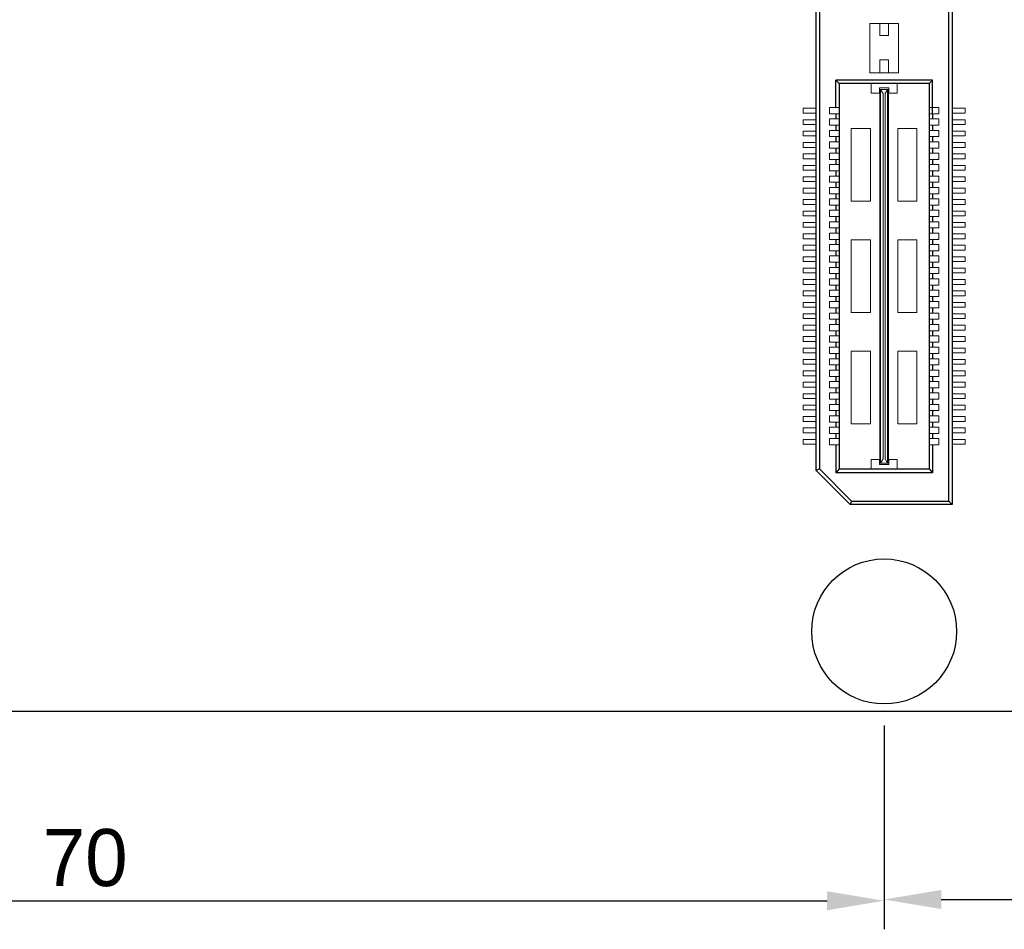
# Model space of a CAD drawing. Header units: millimetres. Extents: x 1418 to 1730, y -31 to 254.
# Tile 15 of 30: x 1602 to 1645, y -27 to 13. Entities that reach past the tile are written whole.
import ezdxf

# ---------------------------------------------------------------- set-up
doc = ezdxf.new("R2010")
doc.units = ezdxf.units.MM
doc.header["$LTSCALE"] = 0.1
for name, color, linetype in [('component', 7, 'Continuous'), ('Dinension', 5, 'Continuous'), ('outline', 6, 'Continuous')]:
    doc.layers.add(name, color=color, linetype=linetype)
doc.dimstyles.new('ISO-25', dxfattribs={"dimtxt": 2.5, "dimasz": 2.5, "dimexe": 1.25, "dimexo": 0.625, "dimtad": 1, "dimdsep": 46, "dimtxsty": 'Standard', "dimcen": 2.5, "dimadec": 0, "dimazin": 0, "dimtfac": 1, "dimtmove": 0, "dimatfit": 3, "dimfxl": 0, "dimarcsym": 0})

# ---------------------------------------------------------------- blocks, each defined once
blk = doc.blocks.new('*D17')
at = {"layer": 'Defpoints', "color": 0}
for p in [(1570.023, -17.13), (1640.023, -17.13), (1640.023, -25.433)]:
    blk.add_point(p, dxfattribs=at)
at = {"layer": 'Dinension', "color": 0, "lineweight": -2}
for p, q in [((1570.023, -17.755), (1570.023, -26.683)), ((1640.023, -17.755), (1640.023, -26.683)), ((1572.523, -25.433), (1637.523, -25.433))]:
    blk.add_line(p, q, dxfattribs=at)
at = {"layer": 'Dinension', "color": 0}
for points in [[(1572.523, -25.017), (1572.523, -25.85), (1570.023, -25.433)], [(1637.523, -25.017), (1637.523, -25.85), (1640.023, -25.433)]]:
    blk.add_solid(points, dxfattribs=at)
at = {"layer": 'Dinension', "color": 0, "insert": (1605.023, -23.558), "char_height": 2.5, "attachment_point": 5}
blk.add_mtext('70', dxfattribs=at)
blk = doc.blocks.new('*D18')
at = {"layer": 'Defpoints', "color": 0}
for p in [(1640.023, -17.13), (1710.023, -17.13), (1710.023, -25.378)]:
    blk.add_point(p, dxfattribs=at)
at = {"layer": 'Dinension', "color": 0, "lineweight": -2}
for p, q in [((1640.023, -17.755), (1640.023, -26.628)), ((1710.023, -17.755), (1710.023, -26.628)), ((1642.523, -25.378), (1707.523, -25.378))]:
    blk.add_line(p, q, dxfattribs=at)
at = {"layer": 'Dinension', "color": 0}
for points in [[(1642.523, -24.961), (1642.523, -25.795), (1640.023, -25.378)], [(1707.523, -24.961), (1707.523, -25.795), (1710.023, -25.378)]]:
    blk.add_solid(points, dxfattribs=at)
at = {"layer": 'Dinension', "color": 0, "insert": (1675.023, -23.503), "char_height": 2.5, "attachment_point": 5}
blk.add_mtext('70', dxfattribs=at)

msp = doc.modelspace()

# ---------------------------------------------------------------- linework, layer by layer
at = {"layer": 'component'}
for p, q in [((1642.86, -7.934), (1642.86, 51.779)), ((1643.008, 51.927), (1643.008, -8.082)), ((1637.038, -6.582), (1637.038, 50.426)), ((1637.186, 50.365), (1637.186, -6.521)), ((1642.14, 10.505), (1637.906, 10.505)), ((1637.906, 9.306), (1637.906, 10.505)), ((1638.055, 10.359), (1637.906, 10.505)), ((1638.055, 10.359), (1638.055, -6.521)), ((1641.992, 10.359), (1638.055, 10.359)), ((1641.992, 10.359), (1641.992, -6.521)), ((1641.994, 10.359), (1642.14, 10.505)), ((1642.14, 9.032), (1642.14, 10.505)), ((1637.906, 9.032), (1637.906, 8.806)), ((1642.14, 9.032), (1642.14, 8.806)), ((1637.906, 8.532), (1637.906, 8.306)), ((1642.14, 8.532), (1642.14, 8.306)), ((1637.906, 8.032), (1637.906, 7.806)), ((1642.14, 8.032), (1642.14, 7.806)), ((1637.906, 7.532), (1637.906, 7.306)), ((1642.14, 7.532), (1642.14, 7.306)), ((1637.906, 7.032), (1637.906, 6.806)), ((1642.14, 7.032), (1642.14, 6.806)), ((1637.906, 6.532), (1637.906, 6.306)), ((1642.14, 6.532), (1642.14, 6.306)), ((1637.906, 6.032), (1637.906, 5.806)), ((1642.14, 6.032), (1642.14, 5.806)), ((1637.906, 5.532), (1637.906, 5.306)), ((1642.14, 5.532), (1642.14, 5.306)), ((1637.906, 5.032), (1637.906, 4.806)), ((1642.14, 5.032), (1642.14, 4.806)), ((1637.906, 4.532), (1637.906, 4.306)), ((1642.14, 4.532), (1642.14, 4.306)), ((1637.906, 4.032), (1637.906, 3.806)), ((1642.14, 4.032), (1642.14, 3.806)), ((1637.906, 3.532), (1637.906, 3.306)), ((1642.14, 3.532), (1642.14, 3.306)), ((1637.906, 3.032), (1637.906, 2.806)), ((1642.14, 3.032), (1642.14, 2.806)), ((1637.906, 2.532), (1637.906, 2.306)), ((1642.14, 2.532), (1642.14, 2.306)), ((1637.906, 2.032), (1637.906, 1.806)), ((1642.14, 2.032), (1642.14, 1.806)), ((1637.906, 1.532), (1637.906, 1.306)), ((1642.14, 1.532), (1642.14, 1.306)), ((1637.906, 1.032), (1637.906, 0.806)), ((1642.14, 1.032), (1642.14, 0.806)), ((1637.906, 0.532), (1637.906, 0.306)), ((1642.14, 0.532), (1642.14, 0.306)), ((1637.906, 0.032), (1637.906, -0.194)), ((1642.14, 0.032), (1642.14, -0.194)), ((1637.906, -0.468), (1637.906, -0.694)), ((1642.14, -0.468), (1642.14, -0.694)), ((1637.906, -0.968), (1637.906, -1.194)), ((1642.14, -0.968), (1642.14, -1.194)), ((1637.906, -1.468), (1637.906, -1.694)), ((1642.14, -1.468), (1642.14, -1.694)), ((1637.906, -1.968), (1637.906, -2.194)), ((1642.14, -1.968), (1642.14, -2.194)), ((1637.906, -2.468), (1637.906, -2.694)), ((1642.14, -2.468), (1642.14, -2.694)), ((1637.906, -2.968), (1637.906, -3.194)), ((1642.14, -2.968), (1642.14, -3.194)), ((1637.906, -3.468), (1637.906, -3.694)), ((1642.14, -3.468), (1642.14, -3.694)), ((1637.906, -3.968), (1637.906, -4.194)), ((1642.14, -3.968), (1642.14, -4.194)), ((1637.906, -4.468), (1637.906, -4.694)), ((1642.14, -4.468), (1642.14, -4.694)), ((1637.906, -4.968), (1637.906, -5.194)), ((1642.14, -4.968), (1642.14, -5.194)), ((1637.906, -5.468), (1637.906, -6.686)), ((1642.14, -5.468), (1642.14, -6.686)), ((1637.186, -6.521), (1637.038, -6.582)), ((1637.038, -6.582), (1638.538, -8.082)), ((1638.6, -7.934), (1637.186, -6.521)), ((1638.055, -6.521), (1637.906, -6.686)), ((1642.14, -6.686), (1637.906, -6.686)), ((1638.055, -6.521), (1641.992, -6.521)), ((1641.992, -6.521), (1642.14, -6.686)), ((1638.6, -7.934), (1638.538, -8.082)), ((1643.008, -8.082), (1638.538, -8.082)), ((1638.6, -7.934), (1642.86, -7.934)), ((1642.86, -7.934), (1643.008, -8.082))]:
    msp.add_line(p, q, dxfattribs=at)
at = {"layer": 'component', "lineweight": 5}
for p, q in [((1640.653, 12.993), (1639.393, 12.993)), ((1639.393, 12.993), (1639.393, 10.828)), ((1639.829, 12.993), (1639.829, 12.46)), ((1640.217, 12.993), (1640.217, 12.46)), ((1640.653, 12.993), (1640.653, 10.828)), ((1640.217, 12.46), (1639.829, 12.46)), ((1639.829, 11.394), (1639.829, 10.828)), ((1640.217, 11.394), (1639.829, 11.394)), ((1640.217, 11.394), (1640.217, 10.828)), ((1640.653, 10.828), (1639.393, 10.828)), ((1639.458, 10.359), (1639.458, 9.939)), ((1640.589, 10.359), (1640.589, 9.939)), ((1639.813, 9.939), (1639.458, 9.939)), ((1639.813, 9.939), (1639.813, 10.165)), ((1640.233, 10.165), (1639.813, 10.165)), ((1639.829, -6.262), (1639.829, 10.101)), ((1639.829, 10.101), (1640.217, 10.101)), ((1639.861, -6.262), (1639.861, 10.101)), ((1639.975, 9.922), (1639.861, 10.101)), ((1639.975, -6.084), (1639.975, 9.922)), ((1640.071, 9.922), (1640.168, 10.101)), ((1640.071, -6.084), (1640.071, 9.922)), ((1640.168, -6.262), (1640.168, 10.101)), ((1640.217, -6.262), (1640.217, 10.101)), ((1640.233, 9.939), (1640.233, 10.165)), ((1640.589, 9.939), (1640.233, 9.939)), ((1636.469, 9.274), (1637.038, 9.274)), ((1636.469, 9.064), (1636.469, 9.274)), ((1636.469, 9.064), (1637.038, 9.064)), ((1637.632, 9.306), (1638.052, 9.306)), ((1637.632, 9.306), (1637.632, 9.032)), ((1642.414, 9.306), (1641.994, 9.306)), ((1642.414, 9.306), (1642.414, 9.032)), ((1643.578, 9.274), (1643.008, 9.274)), ((1643.578, 9.064), (1643.008, 9.064)), ((1643.578, 9.064), (1643.578, 9.274)), ((1636.469, 8.774), (1637.038, 8.774)), ((1636.469, 8.564), (1636.469, 8.774)), ((1637.632, 9.032), (1638.052, 9.032)), ((1637.632, 8.806), (1638.052, 8.806)), ((1637.632, 8.806), (1637.632, 8.532)), ((1642.414, 9.032), (1641.994, 9.032)), ((1642.414, 8.806), (1641.994, 8.806)), ((1642.414, 8.806), (1642.414, 8.532)), ((1643.578, 8.774), (1643.008, 8.774)), ((1643.578, 8.564), (1643.578, 8.774)), ((1636.469, 8.564), (1637.038, 8.564)), ((1636.469, 8.274), (1637.038, 8.274)), ((1636.469, 8.064), (1636.469, 8.274)), ((1637.632, 8.532), (1638.052, 8.532)), ((1637.632, 8.306), (1638.052, 8.306)), ((1637.632, 8.306), (1637.632, 8.032)), ((1638.585, 8.39), (1638.585, 5.207)), ((1639.425, 8.39), (1638.585, 8.39)), ((1639.425, 8.39), (1639.425, 5.207)), ((1640.621, 8.39), (1640.621, 5.207)), ((1641.461, 8.39), (1640.621, 8.39)), ((1641.461, 8.39), (1641.461, 5.207)), ((1642.414, 8.532), (1641.994, 8.532)), ((1642.414, 8.306), (1641.994, 8.306)), ((1642.414, 8.306), (1642.414, 8.032)), ((1643.578, 8.564), (1643.008, 8.564)), ((1643.578, 8.274), (1643.008, 8.274)), ((1643.578, 8.064), (1643.578, 8.274)), ((1636.469, 8.064), (1637.038, 8.064)), ((1636.469, 7.564), (1636.469, 7.774)), ((1636.469, 7.774), (1637.038, 7.774)), ((1637.632, 8.032), (1638.052, 8.032)), ((1637.632, 7.806), (1637.632, 7.532)), ((1637.632, 7.806), (1638.052, 7.806)), ((1642.414, 8.032), (1641.994, 8.032)), ((1642.414, 7.806), (1641.994, 7.806)), ((1642.414, 7.806), (1642.414, 7.532)), ((1643.578, 8.064), (1643.008, 8.064)), ((1643.578, 7.774), (1643.008, 7.774)), ((1643.578, 7.564), (1643.578, 7.774)), ((1636.469, 7.564), (1637.038, 7.564)), ((1637.632, 7.532), (1638.052, 7.532)), ((1642.414, 7.532), (1641.994, 7.532)), ((1643.578, 7.564), (1643.008, 7.564)), ((1636.469, 7.064), (1636.469, 7.274)), ((1636.469, 7.274), (1637.038, 7.274)), ((1636.469, 7.064), (1637.038, 7.064)), ((1637.632, 7.306), (1637.632, 7.032)), ((1637.632, 7.306), (1638.052, 7.306)), ((1637.632, 7.032), (1638.052, 7.032)), ((1642.414, 7.306), (1641.994, 7.306)), ((1642.414, 7.032), (1641.994, 7.032)), ((1642.414, 7.306), (1642.414, 7.032)), ((1643.578, 7.274), (1643.008, 7.274)), ((1643.578, 7.064), (1643.008, 7.064)), ((1643.578, 7.064), (1643.578, 7.274)), ((1636.469, 6.774), (1637.038, 6.774)), ((1636.469, 6.564), (1636.469, 6.774)), ((1636.469, 6.564), (1637.038, 6.564)), ((1637.632, 6.806), (1637.632, 6.532)), ((1637.632, 6.806), (1638.052, 6.806)), ((1637.632, 6.532), (1638.052, 6.532)), ((1642.414, 6.806), (1641.994, 6.806)), ((1642.414, 6.532), (1641.994, 6.532)), ((1642.414, 6.806), (1642.414, 6.532)), ((1643.578, 6.774), (1643.008, 6.774)), ((1643.578, 6.564), (1643.008, 6.564)), ((1643.578, 6.564), (1643.578, 6.774)), ((1636.469, 6.274), (1637.038, 6.274)), ((1636.469, 6.064), (1636.469, 6.274)), ((1636.469, 6.064), (1637.038, 6.064)), ((1637.632, 6.306), (1637.632, 6.032)), ((1637.632, 6.306), (1638.052, 6.306)), ((1642.414, 6.306), (1641.994, 6.306)), ((1642.414, 6.306), (1642.414, 6.032)), ((1643.578, 6.274), (1643.008, 6.274)), ((1643.578, 6.064), (1643.008, 6.064)), ((1643.578, 6.064), (1643.578, 6.274)), ((1636.469, 5.774), (1637.038, 5.774)), ((1636.469, 5.564), (1636.469, 5.774)), ((1637.632, 6.032), (1638.052, 6.032)), ((1637.632, 5.806), (1638.052, 5.806)), ((1637.632, 5.806), (1637.632, 5.532)), ((1642.414, 6.032), (1641.994, 6.032)), ((1642.414, 5.806), (1641.994, 5.806)), ((1642.414, 5.806), (1642.414, 5.532)), ((1643.578, 5.774), (1643.008, 5.774)), ((1643.578, 5.564), (1643.578, 5.774)), ((1636.469, 5.564), (1637.038, 5.564)), ((1636.469, 5.274), (1637.034, 5.274)), ((1636.469, 5.064), (1636.469, 5.274)), ((1637.632, 5.532), (1638.052, 5.532)), ((1637.632, 5.306), (1638.052, 5.306)), ((1637.632, 5.306), (1637.632, 5.032)), ((1639.425, 5.207), (1638.585, 5.207)), ((1641.461, 5.207), (1640.621, 5.207)), ((1642.414, 5.532), (1641.994, 5.532)), ((1642.414, 5.306), (1641.994, 5.306)), ((1642.414, 5.306), (1642.414, 5.032)), ((1643.578, 5.564), (1643.008, 5.564)), ((1643.578, 5.274), (1643.012, 5.274)), ((1643.578, 5.064), (1643.578, 5.274)), ((1636.469, 5.064), (1637.038, 5.064)), ((1636.469, 4.774), (1637.038, 4.774)), ((1636.469, 4.564), (1636.469, 4.774)), ((1637.632, 5.032), (1638.052, 5.032)), ((1637.632, 4.806), (1637.632, 4.532)), ((1637.632, 4.806), (1638.052, 4.806)), ((1642.414, 5.032), (1641.994, 5.032)), ((1642.414, 4.806), (1641.994, 4.806)), ((1642.414, 4.806), (1642.414, 4.532)), ((1643.578, 5.064), (1643.008, 5.064)), ((1643.578, 4.774), (1643.008, 4.774)), ((1643.578, 4.564), (1643.578, 4.774)), ((1636.469, 4.564), (1637.038, 4.564)), ((1637.632, 4.532), (1638.052, 4.532)), ((1642.414, 4.532), (1641.994, 4.532)), ((1643.578, 4.564), (1643.008, 4.564)), ((1636.469, 4.274), (1637.038, 4.274)), ((1636.469, 4.064), (1636.469, 4.274)), ((1636.469, 4.064), (1637.038, 4.064)), ((1637.632, 4.306), (1638.052, 4.306)), ((1637.632, 4.306), (1637.632, 4.032)), ((1637.632, 4.032), (1638.052, 4.032)), ((1642.414, 4.306), (1641.994, 4.306)), ((1642.414, 4.032), (1641.994, 4.032)), ((1642.414, 4.306), (1642.414, 4.032)), ((1643.578, 4.274), (1643.008, 4.274)), ((1643.578, 4.064), (1643.008, 4.064)), ((1643.578, 4.064), (1643.578, 4.274)), ((1636.469, 3.774), (1637.038, 3.774)), ((1636.469, 3.564), (1636.469, 3.774)), ((1636.469, 3.564), (1637.038, 3.564)), ((1637.632, 3.806), (1638.052, 3.806)), ((1637.632, 3.806), (1637.632, 3.532)), ((1637.632, 3.532), (1638.052, 3.532)), ((1639.425, 3.511), (1638.585, 3.511)), ((1638.585, 3.511), (1638.585, 0.328)), ((1639.425, 3.511), (1639.425, 0.328)), ((1641.461, 3.511), (1640.621, 3.511)), ((1640.621, 3.511), (1640.621, 0.328)), ((1641.461, 3.511), (1641.461, 0.328)), ((1642.414, 3.806), (1641.994, 3.806)), ((1642.414, 3.532), (1641.994, 3.532)), ((1642.414, 3.806), (1642.414, 3.532)), ((1643.578, 3.774), (1643.008, 3.774)), ((1643.578, 3.564), (1643.008, 3.564)), ((1643.578, 3.564), (1643.578, 3.774)), ((1636.469, 3.064), (1636.469, 3.274)), ((1636.469, 3.274), (1637.038, 3.274)), ((1636.469, 3.064), (1637.038, 3.064)), ((1637.632, 3.306), (1637.632, 3.032)), ((1637.632, 3.306), (1638.052, 3.306)), ((1637.632, 3.032), (1638.052, 3.032)), ((1642.414, 3.306), (1641.994, 3.306)), ((1642.414, 3.032), (1641.994, 3.032)), ((1642.414, 3.306), (1642.414, 3.032)), ((1643.578, 3.274), (1643.008, 3.274)), ((1643.578, 3.064), (1643.008, 3.064)), ((1643.578, 3.064), (1643.578, 3.274)), ((1636.469, 2.564), (1636.469, 2.774)), ((1636.469, 2.774), (1637.038, 2.774)), ((1637.632, 2.806), (1638.052, 2.806)), ((1637.632, 2.806), (1637.632, 2.532)), ((1642.414, 2.806), (1641.994, 2.806)), ((1642.414, 2.806), (1642.414, 2.532)), ((1643.578, 2.774), (1643.008, 2.774)), ((1643.578, 2.564), (1643.578, 2.774)), ((1636.469, 2.564), (1637.038, 2.564)), ((1636.469, 2.064), (1636.469, 2.274)), ((1636.469, 2.274), (1637.038, 2.274)), ((1637.632, 2.532), (1638.052, 2.532)), ((1637.632, 2.306), (1638.052, 2.306)), ((1637.632, 2.306), (1637.632, 2.032)), ((1642.414, 2.532), (1641.994, 2.532)), ((1642.414, 2.306), (1641.994, 2.306)), ((1642.414, 2.306), (1642.414, 2.032)), ((1643.578, 2.564), (1643.008, 2.564)), ((1643.578, 2.274), (1643.008, 2.274)), ((1643.578, 2.064), (1643.578, 2.274)), ((1636.469, 2.064), (1637.038, 2.064)), ((1636.469, 1.564), (1636.469, 1.774)), ((1636.469, 1.774), (1637.038, 1.774)), ((1637.632, 2.032), (1638.052, 2.032)), ((1637.632, 1.806), (1637.632, 1.532)), ((1637.632, 1.806), (1638.052, 1.806)), ((1642.414, 2.032), (1641.994, 2.032)), ((1642.414, 1.806), (1641.994, 1.806)), ((1642.414, 1.806), (1642.414, 1.532)), ((1643.578, 2.064), (1643.008, 2.064)), ((1643.578, 1.774), (1643.008, 1.774)), ((1643.578, 1.564), (1643.578, 1.774)), ((1636.469, 1.564), (1637.038, 1.564)), ((1637.632, 1.532), (1638.052, 1.532)), ((1637.632, 1.306), (1638.052, 1.306)), ((1637.632, 1.306), (1637.632, 1.032)), ((1642.414, 1.532), (1641.994, 1.532)), ((1642.414, 1.306), (1641.994, 1.306)), ((1642.414, 1.306), (1642.414, 1.032)), ((1643.578, 1.564), (1643.008, 1.564)), ((1636.469, 1.064), (1636.469, 1.274)), ((1636.469, 1.274), (1637.038, 1.274)), ((1636.469, 1.064), (1637.038, 1.064)), ((1637.632, 1.032), (1638.052, 1.032)), ((1642.414, 1.032), (1641.994, 1.032)), ((1643.578, 1.274), (1643.008, 1.274)), ((1643.578, 1.064), (1643.008, 1.064)), ((1643.578, 1.064), (1643.578, 1.274)), ((1636.469, 0.564), (1636.469, 0.774)), ((1636.469, 0.774), (1637.038, 0.774)), ((1636.469, 0.564), (1637.038, 0.564)), ((1637.632, 0.806), (1638.052, 0.806)), ((1637.632, 0.806), (1637.632, 0.532)), ((1637.632, 0.532), (1638.052, 0.532)), ((1642.414, 0.806), (1641.994, 0.806)), ((1642.414, 0.532), (1641.994, 0.532)), ((1642.414, 0.806), (1642.414, 0.532)), ((1643.578, 0.774), (1643.008, 0.774)), ((1643.578, 0.564), (1643.008, 0.564)), ((1643.578, 0.564), (1643.578, 0.774)), ((1636.469, 0.064), (1636.469, 0.274)), ((1636.469, 0.274), (1637.038, 0.274)), ((1636.469, 0.064), (1637.038, 0.064)), ((1637.632, 0.306), (1637.632, 0.032)), ((1637.632, 0.306), (1638.052, 0.306)), ((1637.632, 0.032), (1638.052, 0.032)), ((1639.425, 0.328), (1638.585, 0.328)), ((1641.461, 0.328), (1640.621, 0.328)), ((1642.414, 0.306), (1641.994, 0.306)), ((1642.414, 0.032), (1641.994, 0.032)), ((1642.414, 0.306), (1642.414, 0.032)), ((1643.578, 0.274), (1643.008, 0.274)), ((1643.578, 0.064), (1643.008, 0.064)), ((1643.578, 0.064), (1643.578, 0.274)), ((1636.469, -0.436), (1636.469, -0.226)), ((1636.469, -0.226), (1637.038, -0.226)), ((1637.632, -0.194), (1638.052, -0.194)), ((1637.632, -0.194), (1637.632, -0.468)), ((1642.414, -0.194), (1641.994, -0.194)), ((1642.414, -0.194), (1642.414, -0.468)), ((1643.578, -0.226), (1643.008, -0.226)), ((1643.578, -0.436), (1643.578, -0.226)), ((1636.469, -0.436), (1637.038, -0.436)), ((1636.469, -0.936), (1636.469, -0.726)), ((1636.469, -0.726), (1637.034, -0.726)), ((1637.632, -0.468), (1638.052, -0.468)), ((1637.632, -0.694), (1637.632, -0.968)), ((1637.632, -0.694), (1638.052, -0.694)), ((1642.414, -0.468), (1641.994, -0.468)), ((1642.414, -0.694), (1641.994, -0.694)), ((1642.414, -0.694), (1642.414, -0.968)), ((1643.578, -0.436), (1643.008, -0.436)), ((1643.578, -0.726), (1643.012, -0.726)), ((1643.578, -0.936), (1643.578, -0.726)), ((1636.469, -0.936), (1637.038, -0.936)), ((1636.469, -1.436), (1636.469, -1.226)), ((1636.469, -1.226), (1637.038, -1.226)), ((1637.632, -0.968), (1638.052, -0.968)), ((1637.632, -1.194), (1637.632, -1.468)), ((1637.632, -1.194), (1638.052, -1.194)), ((1642.414, -0.968), (1641.994, -0.968)), ((1642.414, -1.194), (1641.994, -1.194)), ((1642.414, -1.194), (1642.414, -1.468)), ((1643.578, -0.936), (1643.008, -0.936)), ((1643.578, -1.226), (1643.008, -1.226)), ((1643.578, -1.436), (1643.578, -1.226)), ((1636.469, -1.436), (1637.038, -1.436)), ((1637.632, -1.468), (1638.052, -1.468)), ((1637.632, -1.694), (1638.052, -1.694)), ((1637.632, -1.694), (1637.632, -1.968)), ((1639.425, -1.369), (1638.585, -1.369)), ((1638.585, -1.369), (1638.585, -4.552)), ((1639.425, -1.369), (1639.425, -4.552)), ((1641.461, -1.369), (1640.621, -1.369)), ((1640.621, -1.369), (1640.621, -4.552)), ((1641.461, -1.369), (1641.461, -4.552)), ((1642.414, -1.468), (1641.994, -1.468)), ((1642.414, -1.694), (1641.994, -1.694)), ((1642.414, -1.694), (1642.414, -1.968)), ((1643.578, -1.436), (1643.008, -1.436)), ((1636.469, -1.936), (1636.469, -1.726)), ((1636.469, -1.726), (1637.038, -1.726)), ((1636.469, -1.936), (1637.038, -1.936)), ((1637.632, -1.968), (1638.052, -1.968)), ((1642.414, -1.968), (1641.994, -1.968)), ((1643.578, -1.726), (1643.008, -1.726)), ((1643.578, -1.936), (1643.008, -1.936)), ((1643.578, -1.936), (1643.578, -1.726)), ((1636.469, -2.436), (1636.469, -2.226)), ((1636.469, -2.226), (1637.038, -2.226)), ((1636.469, -2.436), (1637.038, -2.436)), ((1637.632, -2.194), (1637.632, -2.468)), ((1637.632, -2.194), (1638.052, -2.194)), ((1637.632, -2.468), (1638.052, -2.468)), ((1642.414, -2.194), (1641.994, -2.194)), ((1642.414, -2.468), (1641.994, -2.468)), ((1642.414, -2.194), (1642.414, -2.468)), ((1643.578, -2.226), (1643.008, -2.226)), ((1643.578, -2.436), (1643.008, -2.436)), ((1643.578, -2.436), (1643.578, -2.226)), ((1636.469, -2.726), (1637.038, -2.726)), ((1636.469, -2.936), (1636.469, -2.726)), ((1636.469, -2.936), (1637.038, -2.936)), ((1637.632, -2.694), (1638.052, -2.694)), ((1637.632, -2.694), (1637.632, -2.968)), ((1637.632, -2.968), (1638.052, -2.968)), ((1642.414, -2.694), (1641.994, -2.694)), ((1642.414, -2.968), (1641.994, -2.968)), ((1642.414, -2.694), (1642.414, -2.968)), ((1643.578, -2.726), (1643.008, -2.726)), ((1643.578, -2.936), (1643.008, -2.936)), ((1643.578, -2.936), (1643.578, -2.726)), ((1636.469, -3.226), (1637.038, -3.226)), ((1636.469, -3.436), (1636.469, -3.226)), ((1636.469, -3.436), (1637.038, -3.436)), ((1637.632, -3.194), (1637.632, -3.468)), ((1637.632, -3.194), (1638.052, -3.194)), ((1642.414, -3.194), (1641.994, -3.194)), ((1642.414, -3.194), (1642.414, -3.468)), ((1643.578, -3.226), (1643.008, -3.226)), ((1643.578, -3.436), (1643.008, -3.436)), ((1643.578, -3.436), (1643.578, -3.226)), ((1636.469, -3.936), (1636.469, -3.726)), ((1636.469, -3.726), (1637.034, -3.726)), ((1637.632, -3.468), (1638.052, -3.468)), ((1637.632, -3.694), (1637.632, -3.968)), ((1637.632, -3.694), (1638.052, -3.694)), ((1642.414, -3.468), (1641.994, -3.468)), ((1642.414, -3.694), (1641.994, -3.694)), ((1642.414, -3.694), (1642.414, -3.968)), ((1643.578, -3.726), (1643.012, -3.726)), ((1643.578, -3.936), (1643.578, -3.726)), ((1636.469, -3.936), (1637.038, -3.936)), ((1636.469, -4.226), (1637.038, -4.226)), ((1636.469, -4.436), (1636.469, -4.226)), ((1637.632, -3.968), (1638.052, -3.968)), ((1637.632, -4.194), (1637.632, -4.468)), ((1637.632, -4.194), (1638.052, -4.194)), ((1642.414, -3.968), (1641.994, -3.968)), ((1642.414, -4.194), (1641.994, -4.194)), ((1642.414, -4.194), (1642.414, -4.468)), ((1643.578, -3.936), (1643.008, -3.936)), ((1643.578, -4.226), (1643.008, -4.226)), ((1643.578, -4.436), (1643.578, -4.226)), ((1636.469, -4.436), (1637.038, -4.436)), ((1636.469, -4.726), (1637.038, -4.726)), ((1636.469, -4.936), (1636.469, -4.726)), ((1637.632, -4.468), (1638.052, -4.468)), ((1637.632, -4.694), (1638.052, -4.694)), ((1637.632, -4.694), (1637.632, -4.968)), ((1639.425, -4.552), (1638.585, -4.552)), ((1641.461, -4.552), (1640.621, -4.552)), ((1642.414, -4.468), (1641.994, -4.468)), ((1642.414, -4.694), (1641.994, -4.694)), ((1642.414, -4.694), (1642.414, -4.968)), ((1643.578, -4.436), (1643.008, -4.436)), ((1643.578, -4.726), (1643.008, -4.726)), ((1643.578, -4.936), (1643.578, -4.726)), ((1636.469, -4.936), (1637.038, -4.936)), ((1637.632, -4.968), (1638.052, -4.968)), ((1642.414, -4.968), (1641.994, -4.968)), ((1643.578, -4.936), (1643.008, -4.936)), ((1636.469, -5.226), (1637.038, -5.226)), ((1636.469, -5.436), (1636.469, -5.226)), ((1636.469, -5.436), (1637.038, -5.436)), ((1637.632, -5.194), (1637.632, -5.468)), ((1637.632, -5.194), (1638.052, -5.194)), ((1637.632, -5.468), (1638.052, -5.468)), ((1642.414, -5.194), (1641.994, -5.194)), ((1642.414, -5.468), (1641.994, -5.468)), ((1642.414, -5.194), (1642.414, -5.468)), ((1643.578, -5.226), (1643.008, -5.226)), ((1643.578, -5.436), (1643.008, -5.436)), ((1643.578, -5.436), (1643.578, -5.226)), ((1639.458, -6.521), (1639.458, -6.101)), ((1639.813, -6.101), (1639.458, -6.101)), ((1639.813, -6.101), (1639.813, -6.327)), ((1640.233, -6.327), (1639.813, -6.327)), ((1639.829, -6.262), (1640.217, -6.262)), ((1639.975, -6.084), (1639.861, -6.262)), ((1640.071, -6.084), (1640.168, -6.262)), ((1640.589, -6.101), (1640.233, -6.101)), ((1640.233, -6.101), (1640.233, -6.327)), ((1640.589, -6.521), (1640.589, -6.101))]:
    msp.add_line(p, q, dxfattribs=at)
at = {"layer": 'component'}
msp.add_circle((1640.023, -13.638), 3.175, dxfattribs=at)
at = {"layer": 'outline'}
msp.add_line((1564.023, -17.13), (1716.023, -17.13), dxfattribs=at)

# ---------------------------------------------------------------- dimensions: what is measured, and where the dimension line sits
at = {"layer": 'Dinension'}
for base, p1, p2, picture, middle in [((1640.023, -25.433), (1570.023, -17.13), (1640.023, -17.13), '*D17', (1605.023, -23.558)), ((1710.023, -25.378), (1640.023, -17.13), (1710.023, -17.13), '*D18', (1675.023, -23.503))]:
    dim = msp.add_linear_dim(base=base, p1=p1, p2=p2, dimstyle='ISO-25', dxfattribs=at)
    dim.commit()
    dim.dimension.update_dxf_attribs({"geometry": picture, "text_midpoint": middle})

doc.saveas('drawing.dxf')
